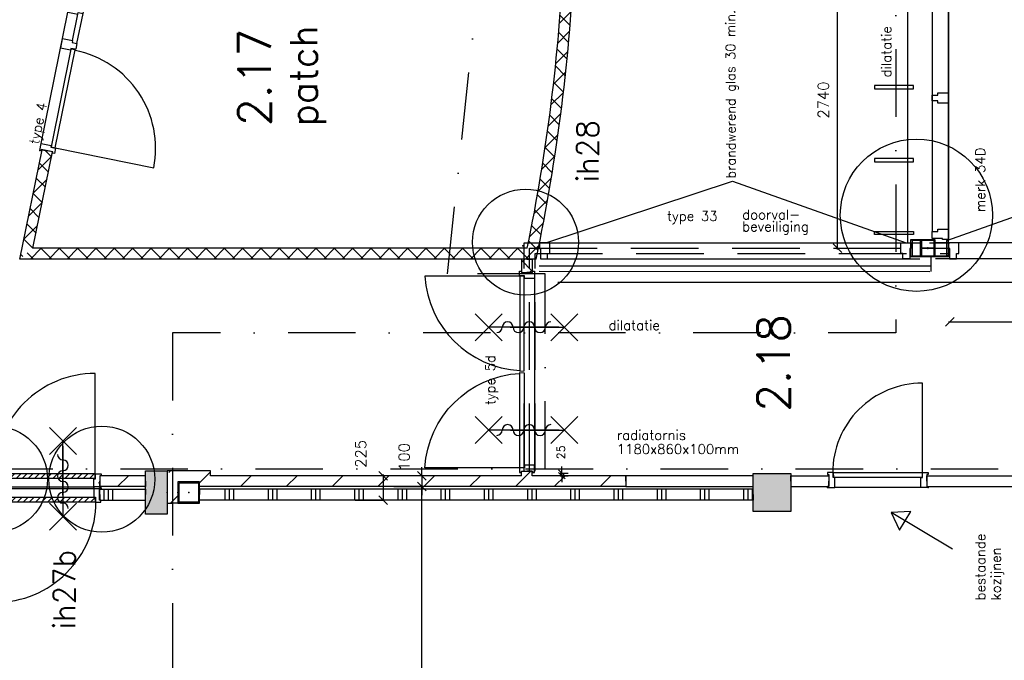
# Model space of a CAD drawing. Extents: x 7198 to 172353, y -998 to 131648.
# Tile 22 of 66: x 28418 to 37532, y 36095 to 42020. Entities that reach past the tile are written whole.
import ezdxf
from ezdxf.enums import TextEntityAlignment as Align

# ---------------------------------------------------------------- set-up
doc = ezdxf.new("R2010")
doc.units = 0
doc.header["$LTSCALE"] = 50
doc.header["$MEASUREMENT"] = 0
doc.header["$PDSIZE"] = -1
for name, pattern in [('DASHDOT', [25, 12.5, -6.25, 0, -6.25]), ('DASHED', [0.75, 0.5, -0.25]), ('DD1', [2.66667, 1.66667, -0.5, 0, -0.5])]:
    doc.linetypes.add(name, pattern=pattern)
doc.layers.get('0').update_dxf_attribs({"linetype": 'CONTINUOUS'})
doc.layers.get('DEFPOINTS').update_dxf_attribs({"linetype": 'CONTINUOUS'})
for name, color, linetype in [('00', 7, 'CONTINUOUS'), ('_BESTAAND_ONGEWIJZIGD', 8, 'CONTINUOUS'), ('_BRANDCOMPART', 6, 'DASHDOT'), ('_DETAILNUMMERS', 4, 'CONTINUOUS'), ('_DETAILNUMMERSTEKST', 4, 'CONTINUOUS'), ('_KOLOMBESTAAND', 212, 'CONTINUOUS'), ('A--01A1_ACEER', 1, 'CONTINUOUS'), ('A--A22--_F123-', 9, 'CONTINUOUS'), ('A--A28--_F-2--', 7, 'CONTINUOUS'), ('A--A28--_F12--', 7, 'CONTINUOUS'), ('A--A32--_F-2--', 9, 'CONTINUOUS'), ('A--L$7A1-_STRAMIEN', 1, 'CONTINUOUS'), ('A--L02-A3-_LOGO', 3, 'CONTINUOUS'), ('A--L21--', 3, 'CONTINUOUS'), ('A--L21A1_BUITENWAND', 1, 'CONTINUOUS'), ('A--L21D2_BUITENWANDEN', 2, 'CONTINUOUS'), ('A--L22--', 7, 'CONTINUOUS'), ('A--L22--_F-2--', 7, 'CONTINUOUS'), ('A--L22--_F-23-', 7, 'CONTINUOUS'), ('A--L22A2_BINNENWAND', 2, 'CONTINUOUS'), ('A--L28--', 7, 'CONTINUOUS'), ('A--L28--_F-2--', 7, 'CONTINUOUS'), ('A--L28--_F12--', 7, 'CONTINUOUS'), ('A--L31A1_BUITENKOZIJN', 1, 'CONTINUOUS'), ('A--L32--', 7, 'CONTINUOUS'), ('A--L32--_F-23-', 2, 'CONTINUOUS'), ('A--L32--_F123-', 1, 'CONTINUOUS'), ('A--L32--_F123-DRAAIR', 7, 'CONTINUOUS'), ('A--L65--', 7, 'CONTINUOUS'), ('A--L65--_F-23-', 7, 'CONTINUOUS'), ('A--L65--_F123-', 7, 'CONTINUOUS'), ('A--M$1A-_F123-', 1, 'CONTINUOUS'), ('A--M1$A-_F123-', 1, 'CONTINUOUS'), ('A--T$1A-18_TEKST', 1, 'CONTINUOUS'), ('A--T$1A-_F123-_0_25MM', 2, 'CONTINUOUS'), ('A--T$1A-_F123-_RNR', 4, 'CONTINUOUS'), ('A--T01A-18_TEKST', 1, 'CONTINUOUS'), ('STRAMIEN', 1, 'DD1'), ('TEKST_KOZIJNMERK', 2, 'CONTINUOUS'), ('X--LR---_CP', 7, 'CONTINUOUS')]:
    doc.layers.add(name, color=color, linetype=linetype)
doc.layers.add('bruto vloeroppervlak', color=3, linetype='CONTINUOUS', plot=False)
doc.styles.add('ALFA-0_25', font='ROMANS')
doc.styles.add('B-01', font='SIMPLEX.SHX', dxfattribs={"width": 0.8, "height": 4.5})
doc.styles.add('HIEMSTRA', font='romans.shx')
doc.linetypes.add('BATTING', pattern='A,0.0001,-0.1,[134,ltypeshp.shx,S=0.1,R=0,X=-0.1,Y=0],-0.2,[134,ltypeshp.shx,S=0.1,R=180,X=0.1,Y=0],-0.1', length=0.4001)
doc.dimstyles.get("Standard").update_dxf_attribs({"dimscale": 40, "dimtxt": 2.5, "dimasz": 2, "dimexe": 0.3, "dimexo": 0.3, "dimgap": 2, "dimtad": 1, "dimdec": 0, "dimzin": 0, "dimdsep": 46, "dimtxsty": 'HIEMSTRA', "dimblk1": 'OBLIQUE', "dimblk2": 'OBLIQUE', "dimsah": 1, "dimcen": -0.09, "dimdle": 0.3, "dimse1": 1, "dimclrd": 2, "dimclre": 2, "dimclrt": 3, "dimadec": 0, "dimazin": 0, "dimtfac": 1, "dimtdec": 4, "dimtofl": 0, "dimtmove": 2, "dimatfit": 3, "dimldrblk": 'OBLIQUE', "dimfxl": 1, "dimtvp": 625, "dimtolj": 1, "dimtzin": 0, "dimarcsym": 0})
doc.dimstyles.new('STANDARD$0', dxfattribs={"dimscale": 50, "dimtxt": 2.5, "dimasz": 2, "dimexe": 2, "dimexo": 0, "dimgap": 2, "dimtad": 1, "dimdec": 0, "dimzin": 0, "dimdsep": 46, "dimtxsty": 'ALFA-0_25', "dimblk1": 'OBLIQUE', "dimblk2": 'OBLIQUE', "dimsah": 1, "dimcen": -3, "dimdle": 2, "dimclrd": 1, "dimclre": 1, "dimclrt": 2, "dimadec": 0, "dimazin": 0, "dimtfac": 0.666667, "dimtofl": 0, "dimtmove": 2, "dimatfit": 3, "dimldrblk": 'OBLIQUE', "dimfxl": 1, "dimtvp": 0.833333, "dimtolj": 1, "dimtzin": 0, "dimarcsym": 0})
pattern_1 = [(45, (-33157.31, -39856.32), (-84.85281, 84.85281), []), (135, (-33157.31, -39856.32), (-84.85281, -84.85281), [])]
pattern_2 = [(45, (-33112.86, -37751.86), (-212.132, 212.132), [])]

# ---------------------------------------------------------------- blocks, each defined once
blk = doc.blocks.new('dr_930type4')
at = {"layer": 'A--L32--_F123-', "color": 1}
for p, q in [((67, 0), (1307, 0)), ((1038, -139), (1322, -139)), ((1057, -93.8), (1307, -93.8))]:
    blk.add_line(p, q, dxfattribs=at)
at = {"layer": 'A--L32--_F123-'}
for points in [[(0, -9), (0, 0), (67, 0), (67, -93.8), (52, -93.8), (52, -139), (0, -139), (0, -121), (12, -121), (12, -9), (0, -9)], [(969, 0), (1055, 0), (1057, 0), (1057, -93.8), (1057, -93.8), (1040, -93.8), (1040, -137), (1038, -139), (986, -139), (984, -137), (984, -93.8), (969, -93.8), (967, -93.8), (967, 0)], [(1374, -9), (1374, 0), (1307, 0), (1307, -93.8), (1322, -93.8), (1322, -139), (1374, -139), (1374, -121), (1362, -121), (1362, -9), (1374, -9)], [(54, -95.6), (54, -135.6), (980.1, -135.6), (977.1, -95.6), (54, -95.6)]]:
    blk.add_lwpolyline(points, close=True, dxfattribs=at)
blk.add_point((1374, 0), dxfattribs=at)
blk.add_point((1374, 0), dxfattribs=at)
at = {"layer": 'A--L32--_F123-DRAAIR', "color": 1}
blk.add_lwpolyline([(54, -135.6), (54, -1065.6, 0.414214), (973, -135.8)], format="xyb", dxfattribs=at)
at = {"layer": 'X--LR---_CP', "color": 1, "linetype": 'Continuous'}
blk.add_point((0, 0), dxfattribs=at)
at = {"layer": 'X--LR---_CP', "color": 1}
blk.add_point((982, 0), dxfattribs=at)
blk = doc.blocks.new('Q0340081')
at = {"layer": 'A--A32--_F-2--'}
h = blk.add_hatch(dxfattribs=at)
h.set_pattern_fill('ALFALINE', color=9, scale=40, style=0, pattern_type=2)
h.set_pattern_definition([(45, (0, 0), (-28.2843, 28.2843), [])])
h.paths.add_polyline_path([(2, -1.6), (2, -41.6), (928.1, -41.6), (925.1, -1.6)])
at = {"layer": 'A--L32--_F-23-', "color": 2, "linetype": 'Continuous'}
blk.add_lwpolyline([(2, -1.6), (2, -41.6), (928.1, -41.6), (925.1, -1.6), (2, -1.6)], close=True, dxfattribs=at)
at = {"layer": 'A--L32--_F123-', "color": 1}
blk.add_lwpolyline([(2, -41.6), (2, -971.6, 0.414214), (932, -41.6)], format="xyb", dxfattribs=at)
blk = doc.blocks.new('DR_930')
at = {"layer": 'A--L32--_F-23-'}
for points in [[(0, -9), (0, 0), (67, 0), (67, -93.75), (52, -93.75), (52, -139), (0, -139), (0, -121), (12, -121), (12, -9), (0, -9)], [(1032, -9), (1032, 0), (965, 0), (965, -93.75), (980, -93.75), (980, -139), (1032, -139), (1032, -121), (1020, -121), (1020, -9), (1032, -9)]]:
    blk.add_lwpolyline(points, close=True, dxfattribs=at)
at = {"layer": 'A--L32--_F123-', "color": 1}
blk.add_line((67, 0), (965, 0), dxfattribs=at)
at = {"layer": 'X--LR---_CP', "linetype": 'Continuous'}
blk.add_point((0, 0), dxfattribs=at)
blk.add_point((0, 0), dxfattribs=at)
at = {"layer": 'X--LR---_CP', "color": 1, "linetype": 'Continuous'}
blk.add_point((1032, 0), dxfattribs=at)
blk.add_point((1032, 0), dxfattribs=at)
blk.add_point((1032, 0), dxfattribs=at)
at = {"layer": 'A--L32--', "linetype": 'Continuous'}
blk.add_blockref('Q0340081', (54, -95.57), dxfattribs=at)
blk = doc.blocks.new('*U886')
at = {"layer": 'A--A22--_F123-', "linetype": 'Continuous'}
h = blk.add_hatch(dxfattribs=at)
h.set_pattern_fill('ALFAKRS', color=256, scale=120, style=0)
h.set_pattern_definition(pattern_1)
h.paths.add_polyline_path([(0, 0), (40.7, -50), (-4738.7, -50), (-4677.5, 0), (-4616.3, 50), (-40.7, 50)])
at = {"layer": 'A--L22--_F-2--', "color": 2, "linetype": 'Continuous'}
for points in [[(-40.7, 50), (-40.7, 50), (-4616.3, 50), (-4616.3, 50)], [(40.7, -50), (40.7, -50), (-4738.7, -50), (-4738.7, -50)]]:
    blk.add_lwpolyline(points, dxfattribs=at)
blk = doc.blocks.new('*U881')
at = {"layer": 'A--A22--_F123-', "linetype": 'Continuous'}
h = blk.add_hatch(dxfattribs=at)
h.set_pattern_fill('ALFALINE', color=256, scale=300, style=0)
h.set_pattern_definition([(45, (-29582.88, -37751.86), (-212.132, 212.132), [])])
h.paths.add_polyline_path([(0, 0), (0, -50), (-422.7, -50), (-422.7, 0), (-422.7, 50), (0, 50)])
at = {"layer": 'A--L22--_F-2--', "color": 3, "linetype": 'Continuous'}
for points in [[(0, 0), (0, 50), (-422.7, 50), (-422.7, 0)], [(0, 0), (0, -50), (-422.7, -50), (-422.7, 0)]]:
    blk.add_lwpolyline(points, dxfattribs=at)
blk = doc.blocks.new('*U880')
at = {"layer": 'A--A22--_F123-', "linetype": 'Continuous'}
h = blk.add_hatch(dxfattribs=at)
h.set_pattern_fill('ALFALINE', color=256, scale=300, style=0)
h.set_pattern_definition(pattern_2)
h.paths.add_polyline_path([(0, 0), (0, -50), (-3030, -50), (-2980, 0), (-2930, 50), (-50, 50)])
at = {"layer": 'A--L22--_F-2--', "color": 3, "linetype": 'Continuous'}
for points in [[(-50, 50), (-50, 50), (-2930, 50), (-2930, 50)], [(0, -50), (0, -50), (-3030, -50), (-3030, -50)]]:
    blk.add_lwpolyline(points, dxfattribs=at)
blk = doc.blocks.new('*U823')
at = {"layer": 'A--A22--_F123-', "linetype": 'Continuous'}
h = blk.add_hatch(dxfattribs=at)
h.set_pattern_fill('ALFAKRS', color=256, scale=120, style=0)
h.set_pattern_definition([(45, (-28479.84, -39856.32), (-84.8528, 84.8528), []), (135, (-28479.84, -39856.32), (-84.8528, -84.8528), [])])
h.paths.add_polyline_path([(0, 0), (-61.2, -50), (144.7, 961), (193.7, 951), (242.7, 941), (61.2, 50)])
at = {"layer": 'A--L22--_F-2--', "color": 2, "linetype": 'Continuous'}
for points in [[(-61.2, -50), (-61.2, -50), (144.7, 961), (193.7, 951)], [(61.2, 50), (61.2, 50), (242.7, 941), (193.7, 951)]]:
    blk.add_lwpolyline(points, dxfattribs=at)
blk = doc.blocks.new('S060204-')
at = {"layer": 'A--L65--_F-23-', "color": 255}
blk.add_circle((0, 0), 0.0123, dxfattribs=at)
at = {"layer": 'A--L65--_F123-', "color": 1, "linetype": 'Continuous'}
for points in [[(-1.25, 6.25), (1.25, 3.75)], [(1.25, 6.25), (-1.25, 3.75)], [(0, 0), (0, 5)]]:
    blk.add_lwpolyline(points, dxfattribs=at)
blk = doc.blocks.new('S060205A')
at = {"layer": 'A--L65--_F-23-', "color": 255}
blk.add_circle((0, -0.0123), 0.0123, dxfattribs=at)
at = {"layer": 'A--L65--_F123-', "color": 1, "linetype": 'Continuous'}
for points in [[(-0.5, 5.7377, 0.41), (0, 5.2377)], [(0, 4.2377, 1), (0, 5.2377)], [(0, 4.2377, 1), (0, 3.2377)], [(0, 2.2377, 1), (0, 3.2377)], [(0, 2.2377, 1), (0, 1.2377)], [(0.5, 0.7377, 0.41), (0, 1.2377)]]:
    blk.add_lwpolyline(points, format="xyb", dxfattribs=at)
blk.add_lwpolyline([(0, -0.0123), (0, 6.2377)], dxfattribs=at)
at = {"layer": 'A--L65--', "xscale": -1}
blk.add_blockref('S060204-', (0, 1.4877), dxfattribs=at)
blk.add_blockref('S060204-', (0, 1.4877), dxfattribs=at)
at = {"layer": 'A--L65--', "rotation": 180}
blk.add_blockref('S060204-', (0, 4.4877), dxfattribs=at)
blk.add_blockref('S060204-', (0, 4.4877), dxfattribs=at)
blk = doc.blocks.new('Q020593-')
at = {"layer": 'A--A28--_F-2--', "color": 3, "linetype": 'Continuous'}
for points in [[(-90, 90.1), (-100, -99.9), (-100, 100.1)], [(-90, 90.1), (-100, 100.1), (100, 100.1)], [(100, 100.1), (90, 90.1), (-90, 90.1)], [(100, 100.1), (100, -99.9), (90, 90.1)], [(-90, 90.1), (-90, -89.9), (-100, -99.9)], [(100, -99.9), (90, -89.9), (90, 90.1)], [(100, -99.9), (-100, -99.9), (-90, -89.9)], [(100, -99.9), (-90, -89.9), (90, -89.9)]]:
    blk.add_solid(points, dxfattribs=at)
at = {"layer": 'A--L28--_F-2--', "color": 3, "linetype": 'Continuous'}
blk.add_lwpolyline([(-100, -99.9), (-90, -89.9), (-90, 90.1), (90, 90.1), (90, -89.9), (-90, -89.9), (-100, -99.9), (100, -99.9), (100, 100.1), (-100, 100.1)], close=True, dxfattribs=at)
at = {"layer": 'X--LR---_CP', "color": 4, "linetype": 'Continuous'}
for p in [(-100, 0.1), (0, 0), (100, 0.1)]:
    blk.add_point(p, dxfattribs=at)
blk = doc.blocks.new('_OBLIQUE')
at = {"color": 0, "linetype": 'ByBlock'}
blk.add_line((-0.5, -0.5), (0.5, 0.5), dxfattribs=at)
blk = doc.blocks.new('*D90')
at = {"color": 2, "linetype": 'ByBlock', "transparency": 16777216}
for p, q in [((32139.1, 37801.9), (32139.1, 37881.9)), ((32139.1, 37801.9), (32139.1, 37701.9)), ((31880.6, 37701.9), (32151.1, 37701.9)), ((32139.1, 37701.9), (32139.1, 37621.9))]:
    blk.add_line(p, q, dxfattribs=at)
at = {"layer": 'DEFPOINTS', "color": 0, "linetype": 'ByBlock', "transparency": 16777216}
for p in [(31868.6, 37801.9), (31868.6, 37701.9), (32139.1, 37701.9)]:
    blk.add_point(p, dxfattribs=at)
at = {"color": 2, "linetype": 'ByBlock', "transparency": 16777216, "xscale": 80, "yscale": 80, "zscale": 80}
for p, rotation in [((32139.1, 37801.9), 270), ((32139.1, 37701.9), 90)]:
    blk.add_blockref('_OBLIQUE', p, dxfattribs=dict(at, rotation=rotation))
at = {"color": 3, "linetype": 'ByBlock', "transparency": 16777216, "insert": (31976.6, 37974.9), "char_height": 100, "attachment_point": 5, "rotation": 90, "style": 'HIEMSTRA'}
blk.add_mtext('\\A1;100', dxfattribs=at)
blk = doc.blocks.new('*D107')
at = {"color": 2, "linetype": 'ByBlock', "transparency": 16777216}
for p, q in [((32210.8, 37701.9), (32127.1, 37701.9)), ((32139.1, 32434.9), (32139.1, 37713.9))]:
    blk.add_line(p, q, dxfattribs=at)
at = {"layer": 'DEFPOINTS', "color": 0, "linetype": 'ByBlock', "transparency": 16777216}
for p in [(32139.1, 37701.9), (32222.8, 37701.9), (32222.8, 32446.9)]:
    blk.add_point(p, dxfattribs=at)
at = {"color": 2, "linetype": 'ByBlock', "transparency": 16777216, "xscale": 80, "yscale": 80, "zscale": 80}
for p, rotation in [((32139.1, 37701.9), 90), ((32139.1, 32446.9), 270)]:
    blk.add_blockref('_OBLIQUE', p, dxfattribs=dict(at, rotation=rotation))
at = {"color": 3, "linetype": 'ByBlock', "transparency": 16777216, "insert": (32009.1, 35074.4), "char_height": 100, "attachment_point": 5, "rotation": 90, "style": 'HIEMSTRA'}
blk.add_mtext('\\A1;5255', dxfattribs=at)
blk = doc.blocks.new('*U803')
at = {"layer": 'A--A22--_F123-', "linetype": 'Continuous'}
h = blk.add_hatch(dxfattribs=at)
h.set_pattern_fill('ALFAPLST', color=256, scale=400, angle=90, style=0)
h.set_pattern_definition([(90, (0, 0), (-400, 2e-14), []), (90, (-40, 2e-15), (-400, 2e-14), []), (90, (-80, 5e-15), (-400, 2e-14), [])])
h.paths.add_polyline_path([(0, 0), (0, -50), (-5124.2, -50), (-5124.2, 0), (-5124.2, 50), (0, 50)])
at = {"layer": 'A--L22--_F-23-', "color": 3, "linetype": 'Continuous'}
for points in [[(0, 0), (0, 50), (-5124.2, 50), (-5124.2, 0)], [(0, 0), (0, -50), (-5124.2, -50), (-5124.2, 0)]]:
    blk.add_lwpolyline(points, dxfattribs=at)
blk = doc.blocks.new('*U802')
at = {"layer": 'A--A22--_F123-', "linetype": 'Continuous'}
h = blk.add_hatch(dxfattribs=at)
h.set_pattern_fill('ALFAPLST', color=256, scale=400, angle=-90, style=0)
h.set_pattern_definition([(270, (0, 0), (400, 2e-14), []), (270, (40, 2e-15), (400, 2e-14), []), (270, (80, 5e-15), (400, 2e-14), [])])
h.paths.add_polyline_path([(0, 0), (0, 50), (422.7, 50), (422.7, 0), (422.7, -50), (0, -50)])
at = {"layer": 'A--L22--_F-23-', "color": 3, "linetype": 'Continuous'}
for points in [[(0, 0), (0, 50), (422.7, 50), (422.7, 0)], [(0, 0), (0, -50), (422.7, -50), (422.7, 0)]]:
    blk.add_lwpolyline(points, dxfattribs=at)
blk = doc.blocks.new('*D123')
at = {"color": 2, "linetype": 'ByBlock', "transparency": 16777216}
for p, q in [((31782.6, 37813.9), (31782.6, 37576.9)), ((31524, 37576.9), (31794.6, 37576.9))]:
    blk.add_line(p, q, dxfattribs=at)
at = {"layer": 'DEFPOINTS', "color": 0, "linetype": 'ByBlock', "transparency": 16777216}
for p in [(31512, 37801.9), (31512, 37576.9), (31782.6, 37576.9)]:
    blk.add_point(p, dxfattribs=at)
at = {"color": 2, "linetype": 'ByBlock', "transparency": 16777216, "xscale": 80, "yscale": 80, "zscale": 80}
for p, rotation in [((31782.6, 37801.9), 90), ((31782.6, 37576.9), 270)]:
    blk.add_blockref('_OBLIQUE', p, dxfattribs=dict(at, rotation=rotation))
at = {"color": 3, "linetype": 'ByBlock', "transparency": 16777216, "insert": (31575, 38004), "char_height": 100, "attachment_point": 5, "rotation": 90, "style": 'HIEMSTRA'}
blk.add_mtext('\\A1;225', dxfattribs=at)
blk = doc.blocks.new('Q020426-')
at = {"layer": 'A--A28--_F12--', "color": 8}
for points in [[(-100, -200), (-100, 200), (100, 200)], [(-100, -200), (100, 200), (100, -200)]]:
    blk.add_solid(points, dxfattribs=at)
at = {"layer": 'A--L28--_F12--', "color": 3, "linetype": 'Continuous'}
blk.add_lwpolyline([(-100, -200), (-100, 200), (100, 200), (100, -200)], close=True, dxfattribs=at)
at = {"layer": 'X--LR---_CP'}
for p in [(-100, 0), (-100, 0), (100, 0)]:
    blk.add_point(p, dxfattribs=at)
blk = doc.blocks.new('Q020490-')
at = {"layer": 'A--A28--_F-2--', "color": 3, "linetype": 'Continuous'}
for points in [[(-2.75, 58), (-70, 66.5), (70, 66.5)], [(-2.75, 58), (-70, 58), (-70, 66.5)], [(-2.75, 58), (70, 66.5), (70, 58)], [(2.75, -58), (-2.75, -58), (-2.75, 58)], [(-2.75, 58), (2.75, 58), (2.75, -58)], [(-2.75, 58), (70, 58), (2.75, 58)], [(70, -66.5), (-70, -58), (-2.75, -58)], [(70, -66.5), (-70, -66.5), (-70, -58)], [(2.75, -58), (70, -66.5), (-2.75, -58)], [(2.75, -58), (70, -58), (70, -66.5)]]:
    blk.add_solid(points, dxfattribs=at)
at = {"layer": 'A--L28--_F-2--', "color": 3, "linetype": 'Continuous'}
blk.add_lwpolyline([(70, -66.5), (-70, -66.5), (-70, -58), (-2.75, -58), (-2.75, 58), (-70, 58), (-70, 66.5), (70, 66.5), (70, 58), (2.75, 58), (2.75, -58), (70, -58)], close=True, dxfattribs=at)
at = {"layer": 'X--LR---_CP', "color": 2, "linetype": 'Continuous'}
for p in [(-2.75, 0), (0, 0), (2.75, 0)]:
    blk.add_point(p, dxfattribs=at)
blk = doc.blocks.new('*D224')
at = {"color": 2, "linetype": 'ByBlock', "transparency": 16777216}
for p, q in [((36162, 39894.8), (36162, 42658.9)), ((36248.9, 42646.9), (36150, 42646.9))]:
    blk.add_line(p, q, dxfattribs=at)
at = {"layer": 'DEFPOINTS', "color": 0, "linetype": 'ByBlock', "transparency": 16777216}
for p in [(36162, 42646.9), (36260.9, 42646.9), (36260.9, 39906.8, 0)]:
    blk.add_point(p, dxfattribs=at)
at = {"color": 2, "linetype": 'ByBlock', "transparency": 16777216, "xscale": 80, "yscale": 80, "zscale": 80}
for p, rotation in [((36162, 42646.9), 90), ((36162, 39906.8), 270)]:
    blk.add_blockref('_OBLIQUE', p, dxfattribs=dict(at, rotation=rotation))
at = {"color": 3, "linetype": 'ByBlock', "transparency": 16777216, "insert": (36032, 41276.8), "char_height": 100, "attachment_point": 5, "rotation": 90, "style": 'HIEMSTRA'}
blk.add_mtext('\\A1;2740', dxfattribs=at)
blk = doc.blocks.new('*U757')
at = {"layer": 'A--A22--_F123-', "linetype": 'Continuous'}
h = blk.add_hatch(dxfattribs=at)
h.set_pattern_fill('ALFAKRS', color=256, scale=120, style=0)
h.set_pattern_definition(pattern_1)
h.paths.add_polyline_path([(0, 0), (40.7, -50, 0.040967), (397.9, 2788.4), (347.9, 2790.5), (295.7, 2740.5, -0.039046), (-40.7, 50)])
at = {"layer": 'A--L22--_F-2--', "color": 2, "linetype": 'Continuous'}
for points in [[(-40.7, 50), (-40.7, 50, 0.039046), (295.7, 2740.5), (295.7, 2740.5)], [(40.7, -50), (40.7, -50, 0.040967), (397.9, 2788.4), (397.9, 2788.4)]]:
    blk.add_lwpolyline(points, format="xyb", dxfattribs=at)
blk = doc.blocks.new('*D398')
at = {"color": 2, "linetype": 'ByBlock', "transparency": 16777216}
blk.add_line((37015, 39224.5), (39198.9, 39224.5), dxfattribs=at)
at = {"layer": 'DEFPOINTS', "color": 0, "linetype": 'ByBlock', "transparency": 16777216}
for p in [(37027, 39731.9), (39186.9, 39224.5), (39186.9, 39224.5)]:
    blk.add_point(p, dxfattribs=at)
at = {"color": 2, "linetype": 'ByBlock', "transparency": 16777216, "xscale": 80, "yscale": 80, "zscale": 80, "rotation": 180}
blk.add_blockref('_OBLIQUE', (37027, 39224.5), dxfattribs=at)
at = {"color": 2, "linetype": 'ByBlock', "transparency": 16777216, "xscale": 80, "yscale": 80, "zscale": 80}
blk.add_blockref('_OBLIQUE', (39186.9, 39224.5), dxfattribs=at)
at = {"color": 3, "linetype": 'ByBlock', "transparency": 16777216, "insert": (38107, 39354.5), "char_height": 100, "attachment_point": 5, "style": 'HIEMSTRA'}
blk.add_mtext('\\A1;2160', dxfattribs=at)
blk = doc.blocks.new('type 5d')
at = {"layer": 'A--L32--_F-23-'}
for points in [[(-1861, 51.5), (-1861, 69.5), (-1794, 69.5), (-1794, -24.3), (-1819, -24.3), (-1819, -69.5), (-1861, -69.5), (-1861, -51.5), (-1849, -51.5), (-1849, 51.5), (-1861, 51.5)], [(0, 51.5), (0, 69.5), (-67, 69.5), (-67, -24.3), (-42, -24.3), (-42, -69.5), (0, -69.5), (0, -51.5), (-12, -51.5), (-12, 51.5), (0, 51.5)], [(-1817, -26.1), (-1817, -66.1), (-937, -66.1), (-940, -26.1), (-1817, -26.1)], [(-44, -26.1), (-44, -66.1), (-924, -66.1), (-921, -26.1), (-44, -26.1)]]:
    blk.add_lwpolyline(points, close=True, dxfattribs=at)
at = {"layer": 'A--L32--_F123-', "color": 1}
blk.add_line((-1794, 69.5), (-67, 69.5), dxfattribs=at)
at = {"layer": 'A--L32--_F123-DRAAIR', "color": 1}
for points in [[(-1817, -66.1), (-1817, -946.1, 0.381848), (-944.1, -66.3)], [(-44, -66.1), (-44, -946.1, -0.381848), (-916.9, -66.3)]]:
    blk.add_lwpolyline(points, format="xyb", dxfattribs=at)
blk = doc.blocks.new('A$C786D09E9')
at = {"layer": 'A--L32--_F123-', "color": 1, "rotation": 90}
blk.add_blockref('type 5d', (69.5, 1861), dxfattribs=at)
blk = doc.blocks.new('*U556')
at = {"layer": 'A--A22--_F123-', "linetype": 'Continuous'}
h = blk.add_hatch(dxfattribs=at)
h.set_pattern_fill('ALFALINE', color=256, scale=300, style=0)
h.set_pattern_definition(pattern_2)
h.paths.add_polyline_path([(0, 0), (-50, 50), (-50, 92), (0, 92), (50, 92), (50, 50)])
at = {"layer": 'A--L22--_F-2--', "color": 3, "linetype": 'Continuous'}
for points in [[(-50, 50), (-50, 50), (-50, 92), (0, 92)], [(50, 50), (50, 50), (50, 92), (0, 92)]]:
    blk.add_lwpolyline(points, dxfattribs=at)
blk = doc.blocks.new('*U555')
at = {"layer": 'A--A22--_F123-', "linetype": 'Continuous'}
h = blk.add_hatch(dxfattribs=at)
h.set_pattern_fill('ALFALINE', color=256, scale=300, style=0)
h.set_pattern_definition([(45, (-34027.05, -37751.86), (-212.132, 212.132), [])])
h.paths.add_polyline_path([(0, 0), (0, -50), (-914.2, -50), (-914.2, 0), (-864.2, 50), (0, 50)])
at = {"layer": 'A--L22--_F-2--', "color": 3, "linetype": 'Continuous'}
for points in [[(0, 0), (0, -50), (-914.2, -50), (-914.2, -50)], [(0, 0), (0, 50), (-864.2, 50), (-864.2, 50)]]:
    blk.add_lwpolyline(points, dxfattribs=at)
blk = doc.blocks.new('*U554')
at = {"layer": 'A--A22--_F123-', "linetype": 'Continuous'}
h = blk.add_hatch(dxfattribs=at)
h.set_pattern_fill('ALFAKRS', color=256, scale=120, style=0)
h.set_pattern_definition([(45, (-33112.86, -39806.32), (-84.8528, 84.8528), []), (135, (-33112.86, -39806.32), (-84.8528, -84.8528), [])])
h.paths.add_polyline_path([(0, 0), (50, 0), (50, -125.5), (0, -125.5), (-50, -125.5), (-50, 0)])
at = {"layer": 'A--L22--_F-2--', "color": 2, "linetype": 'Continuous'}
for points in [[(0, 0), (-50, 0), (-50, -125.5), (0, -125.5)], [(0, 0), (50, 0), (50, -125.5), (0, -125.5)]]:
    blk.add_lwpolyline(points, dxfattribs=at)
blk = doc.blocks.new('*D449')
at = {"color": 1, "linetype": 'ByBlock', "transparency": 16777216}
for p, q in [((33419.7, 37826.9), (33495.5, 37826.9)), ((33435.5, 37826.9), (33435.5, 37886.9)), ((33435.5, 37801.9), (33435.5, 37826.9)), ((33419.7, 37801.9), (33495.5, 37801.9)), ((33435.5, 37801.9), (33435.5, 37741.9))]:
    blk.add_line(p, q, dxfattribs=at)
at = {"layer": 'DEFPOINTS', "color": 0, "linetype": 'ByBlock', "transparency": 16777216}
for p in [(33419.7, 37826.9), (33435.5, 37826.9), (33419.7, 37801.9)]:
    blk.add_point(p, dxfattribs=at)
at = {"color": 1, "linetype": 'ByBlock', "transparency": 16777216, "xscale": 60, "yscale": 60, "zscale": 60}
for p, rotation in [((33435.5, 37826.9), 270), ((33435.5, 37801.9), 90)]:
    blk.add_blockref('_OBLIQUE', p, dxfattribs=dict(at, rotation=rotation))
at = {"color": 2, "linetype": 'ByBlock', "transparency": 16777216, "insert": (33427.5, 38018.6), "char_height": 75, "attachment_point": 5, "rotation": 90, "style": 'ALFA-0_25'}
blk.add_mtext('\\A1;25', dxfattribs=at)
blk = doc.blocks.new('*U544')
at = {"layer": 'A--A22--_F123-', "linetype": 'Continuous'}
h = blk.add_hatch(dxfattribs=at)
h.set_pattern_fill('ALFALINE', color=256, scale=300, style=0)
h.set_pattern_definition([(45, (-30132.88, -37751.86), (-212.132, 212.132), [])])
h.paths.add_polyline_path([(0, 0), (-50, -50), (-50, -5), (0, 45), (50, 95), (50, 50)])
at = {"layer": 'A--L22--_F-2--', "color": 3, "linetype": 'Continuous'}
for points in [[(50, 50), (50, 50), (50, 95), (50, 95)], [(-50, -50), (-50, -50), (-50, -5), (-50, -5)]]:
    blk.add_lwpolyline(points, dxfattribs=at)
blk = doc.blocks.new('*U543')
at = {"layer": 'A--A22--_F123-', "linetype": 'Continuous'}
h = blk.add_hatch(dxfattribs=at)
h.set_pattern_fill('ALFALINE', color=256, scale=300, style=0)
h.set_pattern_definition([(45, (-30132.88, -37796.86), (-212.132, 212.132), [])])
h.paths.add_polyline_path([(0, 0), (50, 50), (-350, 50), (-300, 0), (-250, -50), (-50, -50)])
at = {"layer": 'A--L22--_F-2--', "color": 3, "linetype": 'Continuous'}
for points in [[(50, 50), (50, 50), (-350, 50), (-350, 50)], [(-50, -50), (-50, -50), (-250, -50), (-250, -50)]]:
    blk.add_lwpolyline(points, dxfattribs=at)
blk = doc.blocks.new('*U542')
at = {"layer": 'A--A22--_F123-', "linetype": 'Continuous'}
h = blk.add_hatch(dxfattribs=at)
h.set_pattern_fill('ALFALINE', color=256, scale=300, style=0)
h.set_pattern_definition([(45, (-29832.88, -37796.86), (-212.132, 212.132), [])])
h.paths.add_polyline_path([(0, 0), (-50, 50), (-50, -249.9), (0, -249.9), (50, -249.9), (50, -50)])
at = {"layer": 'A--L22--_F-2--', "color": 3, "linetype": 'Continuous'}
for points in [[(-50, 50), (-50, 50), (-50, -249.9), (0, -249.9)], [(50, -50), (50, -50), (50, -249.9), (0, -249.9)]]:
    blk.add_lwpolyline(points, dxfattribs=at)
blk = doc.blocks.new('DETAILNR')
at = {"layer": '_DETAILNUMMERS'}
blk.add_circle((32.9, -23.2), 490.7, dxfattribs=at)
at = {"layer": 'X--LR---_CP'}
blk.add_point((0, 0), dxfattribs=at)
at = {"layer": '_DETAILNUMMERSTEKST', "style": 'ALFA-0_25'}
blk.add_attdef('DETAILNR', text='', height=200, rotation=90, dxfattribs=at).set_placement((-618.4, 223.8), align=Align.RIGHT)
blk = doc.blocks.new('*U527')
at = {"layer": 'A--L21--', "color": 8, "linetype": 'Continuous'}
for points in [[(0, 0), (0, 50), (350, 50), (350, 0)], [(0, 0), (0, -50), (350, -50), (350, 0)]]:
    blk.add_lwpolyline(points, dxfattribs=at)
blk = doc.blocks.new('*U525')
at = {"layer": 'A--L21--', "color": 8, "linetype": 'Continuous'}
for points in [[(0, 0), (0, 50), (2267.1, 50), (2267.1, 50)], [(0, 0), (0, -50), (2217.1, -50), (2217.1, -50)]]:
    blk.add_lwpolyline(points, dxfattribs=at)
blk = doc.blocks.new('DR_830BE')
at = {"layer": '_BESTAAND_ONGEWIJZIGD'}
blk.add_line((67, 0), (865, 0), dxfattribs=at)
for points in [[(0, -9), (0, 0), (67, 0), (67, -93.8), (52, -93.8), (52, -139), (0, -139), (0, -121), (12, -121), (12, -9), (0, -9)], [(932, -9), (932, 0), (865, 0), (865, -93.8), (880, -93.8), (880, -139), (932, -139), (932, -121), (920, -121), (920, -9), (932, -9)]]:
    blk.add_lwpolyline(points, close=True, dxfattribs=at)
at = {"layer": '_BESTAAND_ONGEWIJZIGD', "linetype": 'Continuous'}
blk.add_lwpolyline([(54, -95.6), (54, -135.6), (880.1, -135.6), (877.1, -95.6), (54, -95.6)], close=True, dxfattribs=at)
blk.add_lwpolyline([(54, -135.6), (54, -965.6, 0.414214), (884, -135.6)], format="xyb", dxfattribs=at)
at = {"layer": 'A--L32--_F-23-', "color": 2, "linetype": 'Continuous'}
blk.add_lwpolyline([(54, -95.6), (54, -135.6), (880.1, -135.6), (877.1, -95.6), (54, -95.6)], close=True, dxfattribs=at)
at = {"layer": 'X--LR---_CP', "linetype": 'Continuous'}
blk.add_point((0, 0), dxfattribs=at)
blk.add_point((0, 0), dxfattribs=at)
at = {"layer": 'X--LR---_CP', "color": 1, "linetype": 'Continuous'}
blk.add_point((932, 0), dxfattribs=at)
blk.add_point((932, 0), dxfattribs=at)
blk.add_point((932, 0), dxfattribs=at)

msp = doc.modelspace()

# ---------------------------------------------------------------- hatches: boundary and pattern name
at = {"layer": '_KOLOMBESTAAND'}
msp.add_hatch(color=256, dxfattribs=at).paths.add_polyline_path([(35557, 37821.9), (35557, 37471.9), (35207, 37471.9), (35207, 37821.9)])

# ---------------------------------------------------------------- linework, layer by layer
at = {"layer": '_BRANDCOMPART'}
for points in [[(33281, 37865.5), (33281, 39668.6), (32377.7, 39668.6), (32947.8, 45038.2), (32101.3, 49936.6), (31055, 49935.1), (34088, 64824.4)], [(23691, 20792), (23941.9, 22067), (23942, 22067.3), (24521.2, 25043.9), (23048.6, 25343.6), (25599.2, 37865.5), (25599.2, 37865.5), (39355.5, 37865.5), (39355.5, 37865.5), (39355.5, 28729.3)]]:
    msp.add_lwpolyline(points, dxfattribs=at)
at = {"layer": '_BRANDCOMPART', "color": 4, "linetype": 'BATTING', "ltscale": 10}
msp.add_lwpolyline([(33400.4, 39592.8), (40677, 39592.8)], dxfattribs=at)
at = {"layer": '_DETAILNUMMERS', "color": 6, "linetype": 'DASHED', "ltscale": 25}
for points in [[(33087.9, 37843.9), (33087.9, 39956.3), (37027.4, 39956.3)], [(33137.9, 37843.9), (33137.9, 39906.3), (37027.4, 39906.3)], [(33187.9, 37843.9), (33187.9, 39856.3), (37027.4, 39856.3)]]:
    msp.add_lwpolyline(points, dxfattribs=at)
at = {"layer": '_DETAILNUMMERS'}
msp.add_circle((36717.8, 40211.9), 704.5, dxfattribs=at)
at = {"layer": 'A--01A1_ACEER'}
for p, q in [((36865, 42491.4), (36865, 40062.3)), ((37015, 42470.4), (37015, 40083.3)), ((33324.9, 39956.9), (36751.1, 39956.9)), ((40103.2, 39956.9), (36896, 39956.9)), ((33303.9, 39806.9), (36751.1, 39806.9)), ((40082.2, 39806.9), (36896, 39806.9))]:
    msp.add_line(p, q, dxfattribs=at)
at = {"layer": 'A--L$7A1-_STRAMIEN'}
for p, q in [((36665.3, 37469.6), (36485.3, 37460.6)), ((37052.8, 37121.9), (36485.3, 37460.6)), ((36485.3, 37460.6), (36562.8, 37297.9)), ((36562.8, 37297.9), (36665.3, 37469.6))]:
    msp.add_line(p, q, dxfattribs=at)
at = {"layer": 'A--L02-A3-_LOGO', "color": 0}
msp.add_lwpolyline([(34027, 37701.9), (35207, 37701.9), (35207, 37801.9), (34027, 37801.9)], close=True, dxfattribs=at)
at = {"layer": 'A--L21A1_BUITENWAND'}
for p, q in [((33287, 39956.9, 0), (35016.5, 40527.4)), ((35016.5, 40527.4), (36624.6, 39956.9)), ((36999.8, 39978.3, 0), (38547.1, 40527.4))]:
    msp.add_line(p, q, dxfattribs=at)
at = {"layer": 'A--L21D2_BUITENWANDEN'}
msp.add_line((36635.5, 60313.2), (36635.5, 39956.9), dxfattribs=at)
at = {"layer": 'A--L22A2_BINNENWAND'}
for points in [[(36690.5, 41381.9), (36690.5, 41411.9), (36330.5, 41411.9), (36330.5, 41381.9)], [(36865, 41270.4), (36865, 41323.3), (36916, 41323.3), (36916, 41344.3), (37015, 41344.3), (37015, 41271.3), (37015, 41249.3), (37000, 41249.4), (36916, 41249.4), (36916, 41270.4)], [(36690.5, 40706.9), (36690.5, 40736.9), (36330.5, 40736.9), (36330.5, 40706.9)], [(36690.5, 40061.9), (36690.5, 40031.9), (36330.5, 40031.9), (36330.5, 40061.9)], [(36865, 39997.3), (36865, 40062.3), (36916, 40062.3), (36916, 40083.3), (37015, 40083.3), (37015, 40010.3), (37015, 39988.3), (37000, 39988.3), (36961, 39988.3), (36961, 39997.3)], [(37023.7, 39826.6), (36677.4, 39826.7), (36677.4, 39836.7), (37023.7, 39836.6)]]:
    msp.add_lwpolyline(points, close=True, dxfattribs=at)
at = {"layer": 'A--L22A2_BINNENWAND', "elevation": 0}
for points in [[(33237.6, 39806.9), (33302.5, 39806.9), (33302.5, 39857.9), (33323.5, 39857.9), (33323.5, 39956.9), (33250.5, 39956.9), (33228.5, 39956.9), (33228.6, 39941.9), (33228.6, 39902.9), (33237.6, 39902.9)], [(36658.4, 39806.9), (36593.4, 39806.9), (36593.4, 39857.9), (36572.4, 39857.9), (36572.4, 39956.9), (36645.4, 39956.9), (36667.4, 39956.9), (36667.4, 39941.9), (36667.4, 39902.9), (36658.4, 39902.9)], [(36677.4, 39986.8), (36677.4, 39826.8), (36667.4, 39826.8), (36667.4, 39986.8)], [(36890, 39976.8), (36677.4, 39976.8), (36677.4, 39986.8), (36890, 39986.8)], [(36999.7, 39836.6), (36999.8, 39978.3), (37011.8, 39978.3), (37011.7, 39836.6)], [(37023.7, 39806.9), (37088.7, 39806.9), (37088.7, 39857.9), (37109.7, 39857.9), (37109.7, 39956.9), (37036.7, 39956.9), (37014.7, 39956.9), (37014.7, 39941.9), (37014.7, 39902.9), (37023.7, 39902.9)]]:
    msp.add_lwpolyline(points, close=True, dxfattribs=at)
at = {"layer": 'A--L28--', "color": 3}
msp.add_lwpolyline([(35557, 37821.9), (35557, 37471.9), (35207, 37471.9), (35207, 37821.9)], close=True, dxfattribs=at)
at = {"layer": 'A--L31A1_BUITENKOZIJN'}
for p, q in [((36850.5, 39826.7), (36850.5, 39692.4)), ((33226.2, 39742.7, 0.1), (36850.5, 39744.9, -1)), ((33226.2, 39692.9), (36843.1, 39692.4))]:
    msp.add_line(p, q, dxfattribs=at)
at = {"layer": 'bruto vloeroppervlak'}
msp.add_lwpolyline([(40177.2, 39956.9), (37015, 39956.9), (37015, 65058.9)], dxfattribs=at)
at = {"layer": 'STRAMIEN', "color": 4, "linetype": 'DASHDOT'}
msp.add_lwpolyline([(36527, 45496.9), (36527, 39123.8), (29832.9, 39123.8), (29832.9, 31996.9), (31317.6, 31996.9)], dxfattribs=at)
msp.add_lwpolyline([(36527, 45496.9), (36527, 39123.8), (29832.9, 39123.8), (29832.9, 31996.9), (31317.6, 31996.9)], dxfattribs=at)
at = {"layer": 'X--LR---_CP', "linetype": 'Continuous'}
msp.add_point((37015, 39988.3), dxfattribs=at)

# ---------------------------------------------------------------- block references
at = {"layer": '00', "linetype": 'Continuous'}
ref = msp.add_blockref('DETAILNR', (33076, 39929), dxfattribs=dict(at, rotation=90))
ref.add_attrib('DETAILNR', 'ih28', dxfattribs={"layer": '_DETAILNUMMERSTEKST', "height": 200, "rotation": 90, "style": 'ALFA-0_25'}).set_placement((33775.6, 41090.6), align=Align.RIGHT)
ref = msp.add_blockref('DETAILNR', (28161.2, 37736.9), dxfattribs=dict(at, rotation=90))
ref.add_attrib('DETAILNR', 'ih27b', dxfattribs={"layer": '_DETAILNUMMERSTEKST', "height": 200, "rotation": 90, "style": 'ALFA-0_25'}).set_placement((27937.4, 37118.5), align=Align.RIGHT)
ref = msp.add_blockref('DETAILNR', (29154.3, 37736.9), dxfattribs=dict(at, rotation=90))
ref.add_attrib('DETAILNR', 'ih27b', dxfattribs={"layer": '_DETAILNUMMERSTEKST', "height": 200, "rotation": 90, "style": 'ALFA-0_25'}).set_placement((28930.4, 37118.5), align=Align.RIGHT)
at = {"layer": 'A--01A1_ACEER', "linetype": 'Continuous', "rotation": 180}
msp.add_blockref('A$C786D09E9', (33183.9, 39692.9), dxfattribs=at)
at = {"layer": 'A--L21--', "linetype": 'Continuous'}
for name, p in [('*U823', (28479.8, 39856.3)), ('*U886', (33157.3, 39856.3)), ('*U554', (33112.9, 39806.3)), ('*U556', (33112.9, 37751.9)), ('*U881', (29582.9, 37751.9)), ('*U880', (33112.9, 37751.9)), ('*U555', (34027, 37751.9)), ('*U527', (35557, 37751.9)), ('*U802', (29160.2, 37626.9)), ('*U803', (35207, 37626.9))]:
    msp.add_blockref(name, p, dxfattribs=at)
at = {"layer": 'A--L22--', "linetype": 'Continuous'}
for name, p in [('*U757', (33157.3, 39856.3)), ('*U543', (30132.9, 37796.9)), ('*U542', (29832.9, 37796.9)), ('*U544', (30132.9, 37751.9))]:
    msp.add_blockref(name, p, dxfattribs=at)
at = {"layer": 'A--L28--', "color": 2, "linetype": 'Continuous', "rotation": 90}
msp.add_blockref('Q020490-', (36823.5, 39906.7, 0), dxfattribs=at)
at = {"layer": 'A--L28--'}
for name, p in [('Q020426-', (29682.9, 37646.9)), ('Q020593-', (29982.9, 37646.9)), ('Q020593-', (29982.9, 37646.9))]:
    msp.add_blockref(name, p, dxfattribs=at)
at = {"layer": 'A--L32--', "linetype": 'Continuous', "rotation": 78.486905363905}
msp.add_blockref('dr_930type4', (28604, 40809.3), dxfattribs=at)
at = {"layer": 'A--L32--', "rotation": 180}
for name, p in [('DR_930', (29172.2, 37680.9)), ('DR_830BE', (36827, 37692.9))]:
    msp.add_blockref(name, p, dxfattribs=at)
at = {"layer": 'A--L32--'}
for name, p in [('*U525', (36815, 37751.9)), ('DR_930', (28138.1, 37697.9))]:
    msp.add_blockref(name, p, dxfattribs=at)
at = {"layer": 'A--L65--', "xscale": 100, "yscale": 100, "zscale": 2}
for p, rotation in [((33408.3, 39175.8), 89.99999999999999), ((33408.3, 38224.7), 89.99999999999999), ((28817.9, 38071.9), 180)]:
    msp.add_blockref('S060205A', p, dxfattribs=dict(at, rotation=rotation))

# ---------------------------------------------------------------- texts
at = {"layer": 'A--T$1A-18_TEKST', "style": 'B-01'}
msp.add_text('dilatatie', height=90, rotation=90, dxfattribs=at).set_placement((36485.4, 41486.7))
at = {"layer": 'A--T$1A-_F123-_0_25MM', "color": 3, "style": 'ALFA-0_25'}
msp.add_text('patch', height=250, rotation=90, dxfattribs=at).set_placement((31172.5, 41036.8))
at = {"layer": 'A--T$1A-_F123-_RNR', "style": 'ALFA-0_25'}
for s, p in [('2.17', (30741.2, 41036.8)), ('2.18', (35546.1, 38394.1))]:
    msp.add_text(s, height=300, rotation=90, dxfattribs=at).set_placement(p)
at = {"layer": 'A--T01A-18_TEKST', "style": 'HIEMSTRA'}
for s, p in [('doorval-', (35105.4, 40173)), ('beveiliging', (35105.4, 40062.3))]:
    msp.add_text(s, height=90, dxfattribs=at).set_placement(p)
at = {"layer": 'TEKST_KOZIJNMERK'}
for s, height, rotation, style, p in [('brandwerend glas 30 min.', 87.5, 90.17769, 'ALFA-0_25', (35044.6, 40550.5)), ('type 4', 90, 78.486, 'B-01', (28593.5, 40862.7)), ('merk 34D', 90, 90, 'B-01', (37353.8, 40239.5)), ('type 5d', 90, 90, 'B-01', (32818.2, 38455.7)), ('bestaande', 90, 90, 'B-01', (37354.5, 36648.7)), ('kozijnen', 90, 90, 'B-01', (37498.5, 36648.7))]:
    msp.add_text(s, height=height, rotation=rotation, dxfattribs=dict(at, style=style)).set_placement(p)
at = {"layer": 'TEKST_KOZIJNMERK', "style": 'B-01'}
for s, p in [('type 33', (34410.8, 40159.6)), ('dilatatie', (33869.4, 39149.2)), ('radiatornis', (33944.5, 38133.7)), ('1180x860x100mm', (33944.5, 38003.2))]:
    msp.add_text(s, height=90, dxfattribs=at).set_placement(p)

# ---------------------------------------------------------------- dimensions: what is measured, and where the dimension line sits
at = {"layer": 'A--M$1A-_F123-', "linetype": 'Continuous'}
dim = msp.add_linear_dim(base=(35986.9, 42646.9), p1=(36085.9, 39906.8, 0), p2=(36085.9, 42646.9), angle=90, dimstyle='Standard', dxfattribs=at)
dim.commit()
dim.dimension.update_dxf_attribs({"geometry": '*D224', "text_midpoint": (35856.9, 41276.8), "insert": (-175, 0)})
dim = msp.add_linear_dim(base=(39186.9, 39224.5), p1=(37027, 39731.9), p2=(39186.9, 39224.5), dimstyle='Standard', dxfattribs=at)
dim.commit()
dim.dimension.update_dxf_attribs({"geometry": '*D398', "text_midpoint": (38107, 39354.5)})
at = {"layer": 'A--M$1A-_F123-'}
for base, p1, p2, picture, middle in [((31782.6, 37576.9), (31512, 37801.9), (31512, 37576.9), '*D123', (31575, 38004)), ((32139.1, 37701.9), (31868.6, 37801.9), (31868.6, 37701.9), '*D90', (31976.6, 37974.9))]:
    dim = msp.add_linear_dim(base=base, p1=p1, p2=p2, angle=90, dimstyle='Standard', dxfattribs=at)
    dim.commit()
    dim.dimension.update_dxf_attribs({"geometry": picture, "text_midpoint": middle, "dimtype": 160})
dim = msp.add_linear_dim(base=(32139.1, 37701.9), p1=(32222.8, 32446.9), p2=(32222.8, 37701.9), angle=90, dimstyle='Standard', dxfattribs=at)
dim.commit()
dim.dimension.update_dxf_attribs({"geometry": '*D107', "text_midpoint": (32009.1, 35074.4)})
at = {"layer": 'A--M1$A-_F123-'}
dim = msp.add_linear_dim(base=(33435.5, 37826.9), p1=(33419.7, 37801.9), p2=(33419.7, 37826.9), angle=90, dimstyle='STANDARD$0', override={"dimscale": 30, "dimblk1": 'OBLIQUE', "dimblk2": 'OBLIQUE'}, dxfattribs=at)
dim.commit()
dim.dimension.update_dxf_attribs({"geometry": '*D449', "text_midpoint": (33427.5, 38018.6), "dimtype": 161})

doc.saveas('drawing.dxf')
